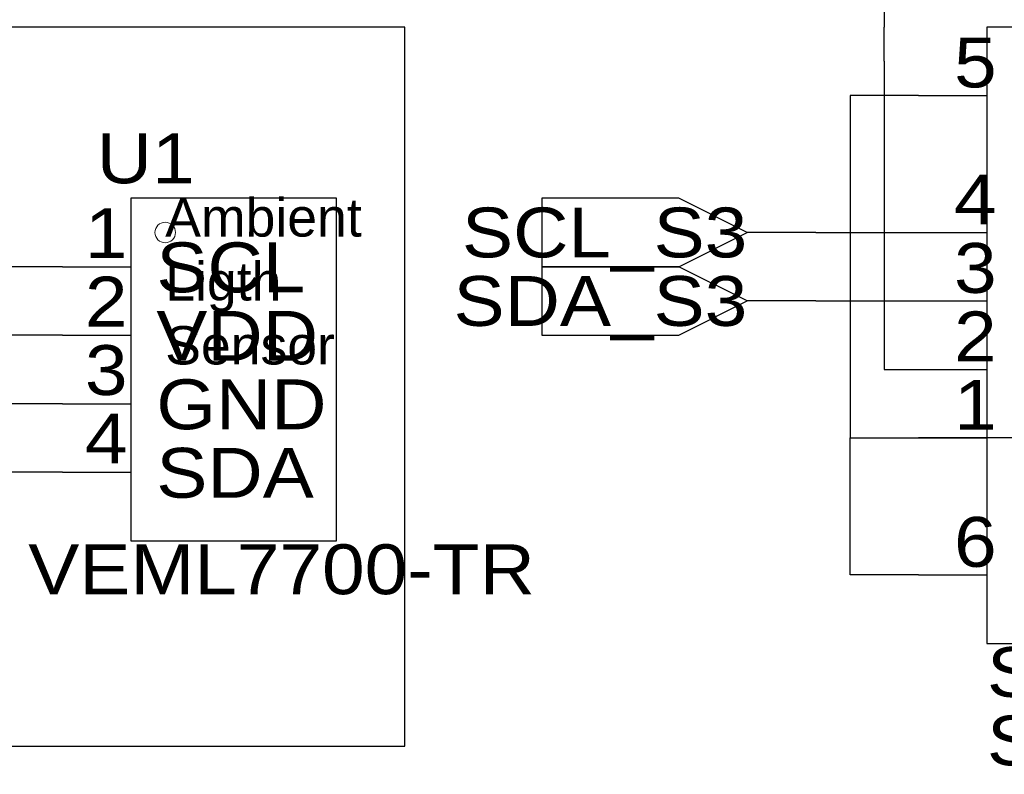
# Model space of a CAD drawing. Header units: millimetres. Extents: x -17 to 295, y -38 to 211.
# Tile 20 of 23: x 28 to 64, y 151 to 179. Entities that reach past the tile are written whole.
import ezdxf
from ezdxf.enums import TextEntityAlignment as Align

# ---------------------------------------------------------------- set-up
doc = ezdxf.new("R2010")
doc.units = ezdxf.units.MM
doc.header["$MEASUREMENT"] = 0
doc.styles.get("Standard").update_dxf_attribs({"font": 'arial.ttf'})

msp = doc.modelspace()

# ---------------------------------------------------------------- linework, layer by layer
at = {"color": 1, "true_color": 0xa00000}
msp.add_lwpolyline([(59.69, 180.34), (59.69, 179.07)], dxfattribs=at)
at = {"color": 1, "true_color": 0x000000}
msp.add_lwpolyline([(5.08, 179.07), (5.08, 152.4), (41.91, 152.4), (41.91, 179.07)], close=True, dxfattribs=at)
at = {"color": 1, "true_color": 0x880000}
for points in [[(59.69, 177.8), (59.69, 179.07)], [(60.96, 176.53), (63.5, 176.53)], [(57.15, 171.45), (54.61, 171.45)], [(60.96, 171.45), (63.5, 171.45)], [(29.21, 170.18), (26.67, 170.18)], [(29.21, 170.18), (31.75, 170.18)], [(57.15, 168.91), (54.61, 168.91)], [(60.96, 168.91), (63.5, 168.91)], [(29.21, 167.64), (31.75, 167.64)], [(60.96, 166.37), (63.5, 166.37)], [(29.21, 165.1), (31.75, 165.1)], [(60.96, 163.83), (63.5, 163.83)], [(29.21, 162.56), (26.67, 162.56)], [(29.21, 162.56), (31.75, 162.56)], [(60.96, 158.75), (63.5, 158.75)]]:
    msp.add_lwpolyline(points, dxfattribs=at)
at = {"color": 1, "true_color": 0xa00000}
for points in [[(63.5, 156.21), (68.58, 156.21), (68.58, 179.07), (63.5, 179.07)], [(31.75, 172.72), (31.75, 160.02), (39.37, 160.02), (39.37, 172.72)], [(54.61, 171.45), (52.07, 172.72), (46.99, 172.72), (46.99, 170.18), (52.07, 170.18)], [(54.61, 168.91), (52.07, 170.18), (46.99, 170.18), (46.99, 167.64), (52.07, 167.64)]]:
    msp.add_lwpolyline(points, close=True, dxfattribs=at)
at = {"color": 1, "true_color": 0xff9900}
for points in [[(59.69, 177.8), (59.69, 166.37)], [(29.21, 167.64), (17.78, 167.64)], [(59.69, 166.37), (60.96, 166.37)]]:
    msp.add_lwpolyline(points, dxfattribs=at)
at = {"color": 1, "true_color": 0x000000}
for points in [[(58.42, 176.53), (58.42, 163.83)], [(60.96, 176.53), (58.42, 176.53)], [(29.21, 165.1), (17.78, 165.1)], [(58.42, 158.75), (58.42, 163.83)], [(58.42, 163.83), (60.96, 163.83)], [(69.85, 163.83), (60.96, 163.83)], [(60.96, 158.75), (58.42, 158.75)]]:
    msp.add_lwpolyline(points, dxfattribs=at)
at = {"color": 1, "true_color": 0x008800}
for points in [[(57.15, 171.45), (60.96, 171.45)], [(57.15, 168.91), (60.96, 168.91)]]:
    msp.add_lwpolyline(points, dxfattribs=at)
at = {"color": 1, "lineweight": 0, "true_color": 0xa00000}
msp.add_circle((33.02, 171.45), 0.381, dxfattribs=at)

# ---------------------------------------------------------------- texts
at = {"color": 1, "true_color": 0x000000, "width": 1.1}
for s, p in [('5', (63.8594, 176.276)), ('4', (63.8594, 171.196)), ('1', (31.623, 169.9476)), ('3', (63.8594, 168.656)), ('2', (31.623, 167.4076)), ('2', (63.8594, 166.116)), ('3', (31.623, 164.8676)), ('1', (63.8594, 163.576)), ('4', (31.623, 162.3276)), ('6', (63.8594, 158.496))]:
    msp.add_text(s, height=1.8491, dxfattribs=at).set_placement(p, align=Align.BOTTOM_RIGHT)
at = {"color": 1, "true_color": 0x000080, "width": 1.1}
for s, p in [('U1', (30.48, 172.72)), ('VEML7700-TR', (27.94, 157.48)), ('SM04B-SRSS-TB(LF)(SN)', (63.5, 153.67)), ('STEMMA_ESP', (63.5, 151.13))]:
    msp.add_text(s, height=1.84912, dxfattribs=at).set_placement(p, align=Align.BOTTOM_LEFT)
for s, p in [('SCL_S3', (54.61, 171.45)), ('SCL_S3', (54.61, 171.45)), ('SDA_S3', (54.61, 168.91)), ('SDA_S3', (54.61, 168.91))]:
    msp.add_text(s, height=1.84912, dxfattribs=at).set_placement(p, align=Align.MIDDLE_RIGHT)
at = {"color": 1, "true_color": 0x000000, "width": 1.1}
for s, p in [('SCL', (32.6898, 168.6776)), ('VDD', (32.6898, 166.1376)), ('GND', (32.6898, 163.5976)), ('SDA', (32.6898, 161.0576))]:
    msp.add_text(s, height=1.84912, dxfattribs=at).set_placement(p, align=Align.BOTTOM_LEFT)
at = {"true_color": 0x000080, "insert": (33.02, 172.72), "char_height": 1.4224, "width": 4.064, "attachment_point": 1}
msp.add_mtext('Ambient\\PLigth\\PSensor', dxfattribs=at)

doc.saveas('drawing.dxf')
